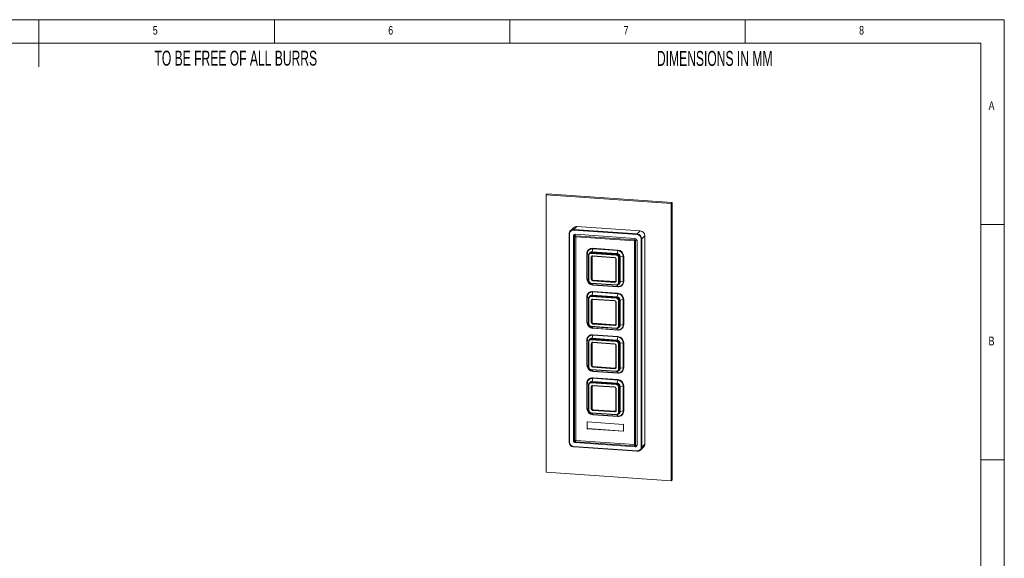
# Paper-space layout 'Sheet3' of a CAD drawing. Header units: millimetres. Extents: x 5 to 415, y 5 to 292.
# Tile 3 of 3: x 206 to 415, y 178 to 292. Entities that reach past the tile are written whole.
import ezdxf

# ---------------------------------------------------------------- set-up
doc = ezdxf.new("R2010")
doc.units = ezdxf.units.MM
doc.styles.add('SLDTEXTSTYLE0', font='TXT', dxfattribs={"width": 0.605})
doc.styles.add('SLDTEXTSTYLE1', font='TXT', dxfattribs={"width": 0.75})

psp = doc.layouts.new('Sheet3')

# ---------------------------------------------------------------- linework, layer by layer
at = {"color": 7, "linetype": 'Continuous', "lineweight": 0}
for p, q in [((415, 292), (5, 292)), ((210, 292), (210, 282)), ((260, 287), (260, 292)), ((310, 292), (310, 287)), ((360, 287), (360, 292)), ((415, 5), (415, 292)), ((410, 287), (10, 287)), ((410, 287), (410, 75)), ((415, 248.5), (410, 248.5)), ((410, 198.5), (415, 198.5))]:
    psp.add_line(p, q, dxfattribs=at)
at = {"color": 7, "linetype": 'Continuous', "lineweight": 15}
for p, q in [((317.9, 255.01), (317.7, 254.82)), ((317.7, 195.9), (317.7, 254.82)), ((317.7, 254.82), (344.27, 252.98)), ((317.9, 255.01), (344.46, 253.17)), ((344.46, 253.17), (344.27, 252.98)), ((344.46, 253.17), (344.46, 194.25)), ((344.27, 252.98), (344.27, 194.06)), ((323.53, 247.81), (322.87, 247.17)), ((337, 246.36), (323.54, 247.29)), ((324.23, 248.06), (323.56, 247.42)), ((323.56, 247.42), (337.02, 246.48)), ((324.23, 248.06), (337.69, 247.13)), ((337.69, 247.13), (337.02, 246.48)), ((322.59, 246.51), (322.59, 202.26)), ((322.67, 246.48), (322.67, 202.23)), ((323.53, 246.04), (323.53, 202.52)), ((323.71, 245.98), (323.71, 245.86)), ((323.71, 245.86), (323.71, 202.58)), ((323.96, 246.09), (323.83, 246.1)), ((336.63, 245.52), (323.9, 246.4)), ((336.44, 245.22), (323.96, 246.09)), ((324.01, 245.9), (336.49, 245.03)), ((324.02, 245.9), (324.02, 202.63)), ((336.57, 245.21), (336.44, 245.22)), ((336.5, 245.02), (336.5, 201.74)), ((336.69, 244.96), (336.69, 245.08)), ((336.69, 201.68), (336.69, 244.96)), ((337, 201.6), (337, 245.13)), ((337.87, 201.18), (337.87, 245.43)), ((338.65, 246.09), (337.99, 245.45)), ((337.99, 245.45), (337.99, 201.2)), ((338.65, 246.09), (338.65, 201.84)), ((327.43, 242.61), (327.31, 242.48)), ((332.75, 242.24), (327.43, 242.61)), ((327.6, 243.34), (327.46, 242.67)), ((327.46, 242.67), (332.77, 242.3)), ((332.91, 242.97), (327.6, 243.34)), ((327.61, 243.43), (332.92, 243.06)), ((332.91, 242.97), (332.77, 242.3)), ((326.35, 236.95), (326.35, 242.26)), ((326.43, 242.25), (326.43, 236.93)), ((326.7, 241.92), (326.7, 236.6)), ((326.77, 241.89), (326.77, 236.58)), ((327, 242.45), (326.87, 242.33)), ((332.59, 241.99), (327.28, 242.36)), ((327.28, 236.88), (327.28, 241.52)), ((327.31, 242.48), (332.62, 242.12)), ((327.44, 241.57), (327.4, 241.54)), ((327.4, 241.54), (327.4, 236.9)), ((327.44, 241.57), (327.44, 236.94)), ((327.62, 241.83), (332.25, 241.51)), ((327.64, 241.76), (332.27, 241.44)), ((332.52, 241.17), (332.52, 236.54)), ((332.59, 241.15), (332.59, 236.51)), ((332.75, 242.24), (332.62, 242.12)), ((333.1, 236.14), (333.1, 241.45)), ((333.35, 241.59), (333.22, 241.47)), ((333.22, 241.47), (333.22, 236.16)), ((333.35, 236.28), (333.35, 241.59)), ((334.08, 241.72), (333.41, 241.61)), ((333.41, 241.61), (333.41, 236.3)), ((334.08, 236.4), (334.08, 241.72)), ((334.18, 241.72), (334.18, 236.41)), ((327.44, 236.94), (327.4, 236.9)), ((332.25, 236.2), (327.62, 236.52)), ((327.68, 236.68), (327.64, 236.64)), ((327.64, 236.64), (332.28, 236.32)), ((327.68, 236.68), (332.32, 236.36)), ((332.32, 236.36), (332.28, 236.32)), ((334.08, 236.4), (333.41, 236.3)), ((327.28, 236.04), (332.59, 235.67)), ((327.3, 235.96), (332.61, 235.59)), ((327.6, 235.68), (332.91, 235.31)), ((332.92, 235.24), (327.61, 235.6)), ((327.61, 234.26), (332.92, 233.89)), ((333.05, 235.75), (333.18, 235.87)), ((333.35, 236.28), (333.22, 236.16)), ((326.35, 227.77), (326.35, 233.09)), ((326.43, 233.07), (326.43, 227.76)), ((326.7, 232.74), (326.7, 227.43)), ((326.77, 232.71), (326.77, 227.4)), ((327, 233.28), (326.87, 233.15)), ((332.59, 232.82), (327.28, 233.19)), ((327.28, 227.7), (327.28, 232.34)), ((327.43, 233.43), (327.31, 233.31)), ((327.31, 233.31), (332.62, 232.94)), ((327.44, 232.4), (327.4, 232.36)), ((327.4, 232.36), (327.4, 227.72)), ((332.75, 233.06), (327.43, 233.43)), ((327.44, 232.4), (327.44, 227.76)), ((327.6, 234.16), (327.46, 233.49)), ((327.46, 233.49), (332.77, 233.12)), ((332.91, 233.79), (327.6, 234.16)), ((327.62, 232.66), (332.25, 232.33)), ((327.64, 232.58), (332.27, 232.26)), ((332.75, 233.06), (332.62, 232.94)), ((332.91, 233.79), (332.77, 233.12)), ((333.1, 226.96), (333.1, 232.28)), ((333.35, 232.42), (333.22, 232.29)), ((333.22, 232.29), (333.22, 226.98)), ((333.35, 227.11), (333.35, 232.42)), ((334.08, 232.54), (333.41, 232.44)), ((333.41, 232.44), (333.41, 227.13)), ((334.08, 227.23), (334.08, 232.54)), ((334.18, 232.54), (334.18, 227.23)), ((332.52, 232), (332.52, 227.36)), ((332.59, 231.97), (332.59, 227.34)), ((327.28, 226.86), (332.59, 226.49)), ((327.3, 226.78), (332.61, 226.42)), ((327.44, 227.76), (327.4, 227.72)), ((327.6, 226.5), (332.91, 226.14)), ((332.92, 226.06), (327.61, 226.43)), ((332.25, 227.02), (327.62, 227.34)), ((327.68, 227.5), (327.64, 227.46)), ((327.64, 227.46), (332.28, 227.14)), ((327.68, 227.5), (332.32, 227.18)), ((332.32, 227.18), (332.28, 227.14)), ((333.05, 226.57), (333.18, 226.7)), ((333.35, 227.11), (333.22, 226.98)), ((334.08, 227.23), (333.41, 227.13)), ((326.35, 218.6), (326.35, 223.91)), ((326.43, 223.89), (326.43, 218.58)), ((327, 224.1), (326.87, 223.98)), ((332.59, 223.64), (327.28, 224.01)), ((327.43, 224.26), (327.31, 224.13)), ((327.31, 224.13), (332.62, 223.76)), ((332.75, 223.89), (327.43, 224.26)), ((327.6, 224.98), (327.46, 224.31)), ((327.46, 224.31), (332.77, 223.95)), ((332.91, 224.62), (327.6, 224.98)), ((327.61, 225.08), (332.92, 224.71)), ((332.75, 223.89), (332.62, 223.76)), ((332.91, 224.62), (332.77, 223.95)), ((326.7, 223.56), (326.7, 218.25)), ((326.77, 223.54), (326.77, 218.23)), ((327.28, 218.53), (327.28, 223.16)), ((327.44, 223.22), (327.4, 223.18)), ((327.4, 223.18), (327.4, 218.55)), ((327.44, 223.22), (327.44, 218.58)), ((327.62, 223.48), (332.25, 223.16)), ((327.64, 223.4), (332.27, 223.08)), ((332.52, 222.82), (332.52, 218.19)), ((332.59, 222.8), (332.59, 218.16)), ((333.1, 217.79), (333.1, 223.1)), ((333.35, 223.24), (333.22, 223.12)), ((333.22, 223.12), (333.22, 217.81)), ((333.35, 217.93), (333.35, 223.24)), ((334.08, 223.36), (333.41, 223.26)), ((333.41, 223.26), (333.41, 217.95)), ((334.08, 218.05), (334.08, 223.36)), ((334.18, 223.37), (334.18, 218.05)), ((327.28, 217.68), (332.59, 217.31)), ((327.3, 217.61), (332.61, 217.24)), ((327.44, 218.58), (327.4, 218.55)), ((332.25, 217.85), (327.62, 218.17)), ((327.68, 218.33), (327.64, 218.29)), ((327.64, 218.29), (332.28, 217.97)), ((327.68, 218.33), (332.32, 218)), ((332.32, 218), (332.28, 217.97)), ((333.05, 217.4), (333.18, 217.52)), ((333.35, 217.93), (333.22, 217.81)), ((334.08, 218.05), (333.41, 217.95)), ((327.6, 215.81), (327.46, 215.14)), ((327.6, 217.33), (332.91, 216.96)), ((332.91, 215.44), (327.6, 215.81)), ((332.92, 216.88), (327.61, 217.25)), ((327.61, 215.9), (332.92, 215.53)), ((332.91, 215.44), (332.77, 214.77)), ((326.35, 209.42), (326.35, 214.73)), ((326.43, 214.72), (326.43, 209.41)), ((326.7, 214.39), (326.7, 209.07)), ((326.77, 214.36), (326.77, 209.05)), ((327, 214.93), (326.87, 214.8)), ((332.59, 214.47), (327.28, 214.83)), ((327.28, 209.35), (327.28, 213.99)), ((327.43, 215.08), (327.31, 214.96)), ((327.31, 214.96), (332.62, 214.59)), ((327.44, 214.04), (327.4, 214.01)), ((327.4, 214.01), (327.4, 209.37)), ((332.75, 214.71), (327.43, 215.08)), ((327.44, 214.04), (327.44, 209.41)), ((327.46, 215.14), (332.77, 214.77)), ((327.62, 214.3), (332.25, 213.98)), ((327.64, 214.23), (332.27, 213.91)), ((332.52, 213.65), (332.52, 209.01)), ((332.59, 213.62), (332.59, 208.98)), ((332.75, 214.71), (332.62, 214.59)), ((333.1, 208.61), (333.1, 213.92)), ((333.35, 214.07), (333.22, 213.94)), ((333.22, 213.94), (333.22, 208.63)), ((333.35, 208.75), (333.35, 214.07)), ((334.08, 214.19), (333.41, 214.09)), ((333.41, 214.09), (333.41, 208.77)), ((334.08, 208.87), (334.08, 214.19)), ((334.18, 214.19), (334.18, 208.88)), ((327.44, 209.41), (327.4, 209.37)), ((327.68, 209.15), (327.64, 209.11)), ((327.64, 209.11), (332.28, 208.79)), ((327.68, 209.15), (332.32, 208.83)), ((327.28, 208.51), (332.59, 208.14)), ((327.3, 208.43), (332.61, 208.06)), ((327.6, 208.15), (332.91, 207.78)), ((332.92, 207.71), (327.61, 208.08)), ((332.25, 208.67), (327.62, 208.99)), ((332.32, 208.83), (332.28, 208.79)), ((333.05, 208.22), (333.18, 208.35)), ((333.35, 208.75), (333.22, 208.63)), ((334.08, 208.87), (333.41, 208.77)), ((326.43, 206.49), (326.4, 206.47)), ((326.4, 206.47), (326.4, 205.21)), ((326.43, 205.24), (326.4, 205.21)), ((326.43, 206.49), (326.43, 205.24)), ((334.03, 206.03), (326.5, 206.56)), ((326.52, 205.13), (326.5, 205.11)), ((326.5, 205.11), (334.03, 204.58)), ((326.52, 205.13), (334.06, 204.61)), ((334.13, 204.67), (334.13, 205.93)), ((334.06, 204.61), (334.03, 204.58)), ((323.54, 201.3), (337, 200.37)), ((323.55, 201.23), (337.01, 200.3)), ((323.71, 202.58), (323.71, 202.46)), ((323.83, 202.33), (323.96, 202.32)), ((323.88, 202.14), (336.62, 201.26)), ((323.96, 202.32), (336.44, 201.45)), ((324.02, 202.62), (336.5, 201.76)), ((336.44, 201.45), (336.57, 201.44)), ((336.5, 201.74), (336.5, 201.75)), ((336.69, 201.56), (336.69, 201.68)), ((337.72, 200.55), (338.38, 201.19)), ((338.65, 201.84), (337.99, 201.2)), ((344.27, 194.06), (317.7, 195.9)), ((344.46, 194.25), (344.27, 194.06))]:
    psp.add_line(p, q, dxfattribs=at)
at = {"color": 8, "linetype": 'Continuous', "lineweight": 15}
for p, q in [((326.43, 242.25), (326.73, 242.11)), ((326.43, 236.93), (326.7, 236.81)), ((327.6, 235.68), (327.5, 235.95)), ((332.91, 235.31), (332.8, 235.62)), ((326.43, 233.07), (326.73, 232.93)), ((326.43, 227.76), (326.7, 227.64)), ((327.6, 226.5), (327.5, 226.77)), ((332.91, 226.14), (332.8, 226.44)), ((326.43, 223.89), (326.73, 223.76)), ((326.43, 218.58), (326.7, 218.46)), ((327.6, 217.33), (327.5, 217.59)), ((332.91, 216.96), (332.8, 217.26)), ((326.43, 214.72), (326.73, 214.58)), ((326.43, 209.41), (326.7, 209.28)), ((327.6, 208.15), (327.5, 208.42)), ((332.91, 207.78), (332.8, 208.09))]:
    psp.add_line(p, q, dxfattribs=at)
at = {"color": 7, "linetype": 'Continuous', "lineweight": 15, "flags": 128}
for points in [[(322.59, 246.51), (322.59, 246.51), (322.6, 246.52)], [(326.7, 241.92), (326.7, 241.92), (326.7, 241.92)], [(332.28, 241.44), (332.27, 241.44), (332.27, 241.44)], [(332.52, 241.17), (332.52, 241.18), (332.52, 241.18)], [(332.62, 235.6), (332.61, 235.59), (332.61, 235.59)], [(326.7, 232.74), (326.7, 232.74), (326.7, 232.75)], [(332.28, 232.26), (332.27, 232.26), (332.27, 232.26)], [(332.52, 232), (332.52, 232), (332.52, 232)], [(332.62, 226.42), (332.61, 226.42), (332.61, 226.42)], [(326.7, 223.56), (326.7, 223.56), (326.7, 223.57)], [(332.28, 223.09), (332.27, 223.08), (332.27, 223.08)], [(332.52, 222.82), (332.52, 222.82), (332.52, 222.83)], [(332.62, 217.24), (332.61, 217.24), (332.61, 217.24)], [(326.7, 214.39), (326.7, 214.39), (326.7, 214.39)], [(332.28, 213.91), (332.27, 213.91), (332.27, 213.91)], [(332.52, 213.65), (332.52, 213.65), (332.52, 213.65)], [(332.62, 208.07), (332.61, 208.06), (332.61, 208.06)], [(337.02, 200.3), (337.02, 200.3), (337.01, 200.3)]]:
    psp.add_lwpolyline(points, dxfattribs=at)
at = {"color": 8, "linetype": 'Continuous', "lineweight": 15, "flags": 128}
for points in [[(322.67, 246.48), (322.65, 246.49), (322.63, 246.49), (322.62, 246.49), (322.61, 246.5), (322.6, 246.5), (322.59, 246.51), (322.59, 246.51)], [(323.53, 246.04), (323.53, 246.04), (323.54, 246.02), (323.56, 246.01), (323.59, 246), (323.62, 245.99), (323.67, 245.99), (323.71, 245.98)], [(323.96, 246.09), (323.96, 246.04), (323.96, 246), (323.97, 245.96), (323.98, 245.93), (323.99, 245.91), (324, 245.9), (324.01, 245.9)], [(336.44, 245.22), (336.44, 245.17), (336.45, 245.13), (336.45, 245.1), (336.46, 245.07), (336.47, 245.05), (336.48, 245.04), (336.49, 245.03)], [(336.69, 244.96), (336.64, 244.96), (336.6, 244.97), (336.57, 244.98), (336.54, 244.99), (336.52, 245), (336.51, 245.01), (336.5, 245.02)], [(326.77, 241.89), (326.75, 241.89), (326.74, 241.9), (326.72, 241.9), (326.71, 241.9), (326.7, 241.91), (326.7, 241.91), (326.7, 241.92)], [(332.59, 241.15), (332.57, 241.15), (332.56, 241.15), (332.54, 241.16), (332.53, 241.16), (332.52, 241.17), (332.52, 241.17), (332.52, 241.17)], [(326.77, 236.58), (326.75, 236.58), (326.74, 236.58), (326.72, 236.59), (326.71, 236.59), (326.7, 236.59), (326.7, 236.6), (326.7, 236.6)], [(332.59, 236.51), (332.57, 236.51), (332.56, 236.52), (332.54, 236.52), (332.53, 236.52), (332.52, 236.53), (332.52, 236.53), (332.52, 236.54)], [(326.77, 232.71), (326.75, 232.72), (326.74, 232.72), (326.72, 232.72), (326.71, 232.73), (326.7, 232.73), (326.7, 232.74), (326.7, 232.74)], [(332.59, 231.97), (332.57, 231.97), (332.56, 231.98), (332.54, 231.98), (332.53, 231.98), (332.52, 231.99), (332.52, 231.99), (332.52, 232)], [(326.77, 227.4), (326.75, 227.4), (326.74, 227.41), (326.72, 227.41), (326.71, 227.41), (326.7, 227.42), (326.7, 227.42), (326.7, 227.43)], [(332.59, 227.34), (332.57, 227.34), (332.56, 227.34), (332.54, 227.34), (332.53, 227.35), (332.52, 227.35), (332.52, 227.36), (332.52, 227.36)], [(326.77, 223.54), (326.75, 223.54), (326.74, 223.54), (326.72, 223.55), (326.71, 223.55), (326.7, 223.55), (326.7, 223.56), (326.7, 223.56)], [(332.59, 222.8), (332.57, 222.8), (332.56, 222.8), (332.54, 222.8), (332.53, 222.81), (332.52, 222.81), (332.52, 222.82), (332.52, 222.82)], [(326.77, 218.23), (326.75, 218.23), (326.74, 218.23), (326.72, 218.23), (326.71, 218.24), (326.7, 218.24), (326.7, 218.25), (326.7, 218.25)], [(332.59, 218.16), (332.57, 218.16), (332.56, 218.16), (332.54, 218.17), (332.53, 218.17), (332.52, 218.18), (332.52, 218.18), (332.52, 218.19)], [(326.77, 214.36), (326.75, 214.36), (326.74, 214.37), (326.72, 214.37), (326.71, 214.37), (326.7, 214.38), (326.7, 214.38), (326.7, 214.39)], [(332.59, 213.62), (332.57, 213.62), (332.56, 213.62), (332.54, 213.63), (332.53, 213.63), (332.52, 213.64), (332.52, 213.64), (332.52, 213.65)], [(326.77, 209.05), (326.75, 209.05), (326.74, 209.05), (326.72, 209.06), (326.71, 209.06), (326.7, 209.07), (326.7, 209.07), (326.7, 209.07)], [(332.59, 208.98), (332.57, 208.99), (332.56, 208.99), (332.54, 208.99), (332.53, 209), (332.52, 209), (332.52, 209.01), (332.52, 209.01)], [(322.67, 202.23), (322.65, 202.24), (322.63, 202.24), (322.62, 202.24), (322.61, 202.25), (322.6, 202.25), (322.59, 202.25), (322.59, 202.26)], [(323.71, 202.46), (323.67, 202.46), (323.62, 202.47), (323.59, 202.48), (323.56, 202.49), (323.54, 202.5), (323.53, 202.51), (323.53, 202.52)], [(323.83, 202.33), (323.83, 202.28), (323.84, 202.24), (323.84, 202.2), (323.85, 202.17), (323.86, 202.15), (323.87, 202.14), (323.88, 202.14)], [(336.5, 201.74), (336.51, 201.74), (336.52, 201.72), (336.54, 201.71), (336.57, 201.7), (336.6, 201.69), (336.64, 201.69), (336.69, 201.68)], [(336.57, 201.44), (336.57, 201.4), (336.57, 201.36), (336.58, 201.32), (336.59, 201.29), (336.6, 201.27), (336.61, 201.26), (336.62, 201.26)]]:
    psp.add_lwpolyline(points, dxfattribs=at)
at = {"color": 7, "linetype": 'Continuous', "lineweight": 15}
for centre, radius, start, end in [((323.49, 246.53), 0.892, 85.2232, 180.6624), ((323.47, 246.49), 0.803, 85.2232, 180.6624), ((324.16, 247.16), 0.903, 85.4469, 133.6482), ((323.76, 247.31), 0.222, 151.6924, 184.2746), ((337.61, 246.08), 1.05, 0.69, 85.4711), ((323.87, 246.06), 0.338, 85.3586, 135.5448), ((323.82, 245.98), 0.112, 85.2232, 180.6624), ((323.94, 245.86), 0.227, 85.2232, 180.6624), ((324.39, 246.14), 0.554, 151.6924, 184.2746), ((336.42, 244.95), 0.267, 0.69, 85.4711), ((337.12, 245.25), 0.554, 151.6924, 184.2746), ((336.56, 245.08), 0.132, 0.69, 85.4711), ((336.6, 245.12), 0.394, 0.69, 85.4711), ((336.77, 245.61), 0.529, 261.5, 295.4976), ((337.22, 246.38), 0.222, 151.6924, 184.2746), ((336.92, 245.42), 0.944, 0.69, 85.4711), ((336.94, 245.44), 1.05, 0.69, 85.4711), ((337.9, 245.64), 0.212, 261.5, 295.4976), ((327.51, 242.27), 1.16, 85.2232, 180.6624), ((327.51, 242.26), 1.08, 85.2232, 180.6624), ((327.39, 242.05), 0.563, 85.3741, 133.7209), ((327.33, 242.68), 0.126, 324.1216, 352.4612), ((327.14, 243.43), 0.469, 348.4632, 0.0882), ((332.45, 243.06), 0.469, 348.4632, 0.0882), ((332.81, 241.7), 1.27, 0.69, 85.4711), ((332.81, 241.7), 1.37, 0.69, 85.4711), ((326.34, 242.02), 0.242, 69.5754, 87.9591), ((327.26, 241.93), 0.557, 85.2232, 180.6624), ((327.24, 241.9), 0.468, 85.2232, 180.6624), ((327.5, 242.38), 0.222, 151.6924, 184.2746), ((327.59, 241.52), 0.312, 85.2232, 180.6624), ((327.31, 241.73), 0.212, 261.5, 295.4976), ((327.62, 241.54), 0.223, 85.2232, 180.6624), ((327.67, 241.58), 0.226, 141.3665, 180.4379), ((332.22, 241.14), 0.367, 0.69, 85.4711), ((332.26, 241.18), 0.262, 0.69, 85.4711), ((332.81, 242.01), 0.222, 151.6924, 184.2746), ((332.55, 241.45), 0.551, 0.69, 85.4711), ((332.57, 241.46), 0.656, 0.69, 85.4711), ((332.64, 242.31), 0.126, 324.1216, 352.4612), ((332.7, 241.59), 0.656, 0.69, 85.4711), ((332.71, 241.61), 0.694, 0.69, 85.4711), ((333.13, 241.66), 0.212, 261.5, 295.4976), ((333.42, 241.49), 0.12, 93.7944, 123.484), ((334.15, 241.27), 0.452, 85.9221, 97.981), ((327.72, 236.97), 1.37, 180.69, 265.4711), ((326.34, 236.71), 0.242, 69.5754, 87.9591), ((327.7, 236.95), 1.27, 180.69, 265.4711), ((327.36, 236.62), 0.656, 180.69, 265.4711), ((327.32, 236.58), 0.551, 180.69, 265.4711), ((327.31, 237.09), 0.212, 261.5, 295.4976), ((327.65, 236.89), 0.367, 180.69, 265.4711), ((327.66, 236.9), 0.262, 180.69, 265.4711), ((327.7, 236.94), 0.262, 180.69, 265.4711), ((327.84, 236.54), 0.222, 151.6924, 184.2746), ((332.28, 236.51), 0.312, 265.2232, 0.6624), ((332.47, 236.21), 0.222, 151.6924, 184.2746), ((332.3, 236.54), 0.223, 265.2232, 0.6624), ((332.34, 236.58), 0.227, 265.5602, 306.5935), ((333, 236.39), 1.08, 265.2232, 0.6624), ((333.02, 236.39), 1.16, 265.2232, 0.6624), ((333.42, 236.18), 0.12, 93.7944, 123.484), ((334.15, 235.96), 0.452, 85.9221, 97.981), ((327.51, 233.1), 1.16, 85.2232, 180.6624), ((327.36, 235.61), 0.245, 358.0666, 16.1062), ((327.14, 234.25), 0.469, 348.4632, 0.0882), ((332.63, 236.13), 0.468, 265.2232, 0.6624), ((332.66, 236.15), 0.557, 265.2232, 0.6624), ((333.13, 236.35), 0.212, 261.5, 295.4976), ((332.79, 236.28), 0.563, 314.3561, 0.4939), ((326.34, 232.84), 0.242, 69.5754, 87.9591), ((327.51, 233.08), 1.08, 85.2232, 180.6624), ((327.26, 232.75), 0.557, 85.2232, 180.6624), ((327.24, 232.72), 0.468, 85.2232, 180.6624), ((327.39, 232.87), 0.563, 85.3741, 133.7209), ((327.5, 233.2), 0.222, 151.6924, 184.2746), ((327.59, 232.34), 0.312, 85.2232, 180.6624), ((327.31, 232.55), 0.212, 261.5, 295.4976), ((327.62, 232.36), 0.223, 85.2232, 180.6624), ((327.33, 233.51), 0.126, 324.1216, 352.4612), ((327.67, 232.4), 0.226, 141.3665, 180.4379), ((332.22, 231.97), 0.367, 0.69, 85.4711), ((332.26, 232), 0.262, 0.69, 85.4711), ((332.81, 232.83), 0.222, 151.6924, 184.2746), ((332.55, 232.27), 0.551, 0.69, 85.4711), ((332.57, 232.29), 0.656, 0.69, 85.4711), ((332.64, 233.14), 0.126, 324.1216, 352.4612), ((332.7, 232.41), 0.656, 0.69, 85.4711), ((332.71, 232.43), 0.694, 0.69, 85.4711), ((332.45, 233.89), 0.469, 348.4632, 0.0882), ((332.81, 232.52), 1.27, 0.69, 85.4711), ((332.81, 232.53), 1.37, 0.69, 85.4711), ((333.13, 232.49), 0.212, 261.5, 295.4976), ((333.42, 232.32), 0.12, 93.7944, 123.484), ((334.15, 232.09), 0.452, 85.9221, 97.981), ((327.72, 227.79), 1.37, 180.69, 265.4711), ((326.34, 227.53), 0.242, 69.5754, 87.9591), ((327.7, 227.77), 1.27, 180.69, 265.4711), ((327.36, 227.44), 0.656, 180.69, 265.4711), ((327.32, 227.41), 0.551, 180.69, 265.4711), ((327.31, 227.91), 0.212, 261.5, 295.4976), ((327.65, 227.71), 0.367, 180.69, 265.4711), ((327.66, 227.73), 0.262, 180.69, 265.4711), ((327.7, 227.76), 0.262, 180.69, 265.4711), ((327.36, 226.44), 0.245, 358.0666, 16.1062), ((327.84, 227.36), 0.222, 151.6924, 184.2746), ((332.28, 227.33), 0.312, 265.2232, 0.6624), ((332.47, 227.04), 0.222, 151.6924, 184.2746), ((332.3, 227.37), 0.223, 265.2232, 0.6624), ((332.34, 227.41), 0.227, 265.5602, 306.5935), ((332.63, 226.96), 0.468, 265.2232, 0.6624), ((332.66, 226.97), 0.557, 265.2232, 0.6624), ((333, 227.21), 1.08, 265.2232, 0.6624), ((333.02, 227.22), 1.16, 265.2232, 0.6624), ((333.13, 227.17), 0.212, 261.5, 295.4976), ((332.79, 227.1), 0.563, 314.3561, 0.4939), ((333.42, 227.01), 0.12, 93.7944, 123.484), ((334.15, 226.78), 0.452, 85.9221, 97.981), ((327.51, 223.92), 1.16, 85.2232, 180.6624), ((326.34, 223.67), 0.242, 69.5754, 87.9591), ((327.51, 223.91), 1.08, 85.2232, 180.6624), ((327.26, 223.58), 0.557, 85.2232, 180.6624), ((327.24, 223.54), 0.468, 85.2232, 180.6624), ((327.39, 223.7), 0.563, 85.3741, 133.7209), ((327.5, 224.03), 0.222, 151.6924, 184.2746), ((327.33, 224.33), 0.126, 324.1216, 352.4612), ((327.14, 225.08), 0.469, 348.4632, 0.0882), ((332.81, 223.66), 0.222, 151.6924, 184.2746), ((332.57, 223.11), 0.656, 0.69, 85.4711), ((332.64, 223.96), 0.126, 324.1216, 352.4612), ((332.7, 223.23), 0.656, 0.69, 85.4711), ((332.71, 223.25), 0.694, 0.69, 85.4711), ((332.45, 224.71), 0.469, 348.4632, 0.0882), ((332.81, 223.35), 1.27, 0.69, 85.4711), ((332.81, 223.35), 1.37, 0.69, 85.4711), ((327.59, 223.17), 0.312, 85.2232, 180.6624), ((327.31, 223.37), 0.212, 261.5, 295.4976), ((327.62, 223.19), 0.223, 85.2232, 180.6624), ((327.67, 223.22), 0.226, 141.3665, 180.4379), ((332.22, 222.79), 0.367, 0.69, 85.4711), ((332.26, 222.83), 0.262, 0.69, 85.4711), ((332.55, 223.09), 0.551, 0.69, 85.4711), ((333.13, 223.31), 0.212, 261.5, 295.4976), ((333.42, 223.14), 0.12, 93.7944, 123.484), ((334.15, 222.92), 0.452, 85.9221, 97.981), ((327.72, 218.61), 1.37, 180.69, 265.4711), ((326.34, 218.35), 0.242, 69.5754, 87.9591), ((327.7, 218.6), 1.27, 180.69, 265.4711), ((327.36, 218.27), 0.656, 180.69, 265.4711), ((327.32, 218.23), 0.551, 180.69, 265.4711), ((327.31, 218.74), 0.212, 261.5, 295.4976), ((327.65, 218.53), 0.367, 180.69, 265.4711), ((327.66, 218.55), 0.262, 180.69, 265.4711), ((327.7, 218.59), 0.262, 180.69, 265.4711), ((327.84, 218.18), 0.222, 151.6924, 184.2746), ((332.28, 218.16), 0.312, 265.2232, 0.6624), ((332.47, 217.86), 0.222, 151.6924, 184.2746), ((332.3, 218.19), 0.223, 265.2232, 0.6624), ((332.34, 218.23), 0.227, 265.5602, 306.5935), ((332.63, 217.78), 0.468, 265.2232, 0.6624), ((332.66, 217.8), 0.557, 265.2232, 0.6624), ((333, 218.04), 1.08, 265.2232, 0.6624), ((333.02, 218.04), 1.16, 265.2232, 0.6624), ((333.13, 218), 0.212, 261.5, 295.4976), ((332.79, 217.92), 0.563, 314.3561, 0.4939), ((333.42, 217.83), 0.12, 93.7944, 123.484), ((334.15, 217.6), 0.452, 85.9221, 97.981), ((327.51, 214.75), 1.16, 85.2232, 180.6624), ((327.51, 214.73), 1.08, 85.2232, 180.6624), ((327.36, 217.26), 0.245, 358.0666, 16.1062), ((327.14, 215.9), 0.469, 348.4632, 0.0882), ((332.45, 215.53), 0.469, 348.4632, 0.0882), ((332.81, 214.17), 1.27, 0.69, 85.4711), ((332.81, 214.17), 1.37, 0.69, 85.4711), ((326.34, 214.49), 0.242, 69.5754, 87.9591), ((327.26, 214.4), 0.557, 85.2232, 180.6624), ((327.24, 214.37), 0.468, 85.2232, 180.6624), ((327.39, 214.52), 0.563, 85.3741, 133.7209), ((327.5, 214.85), 0.222, 151.6924, 184.2746), ((327.59, 213.99), 0.312, 85.2232, 180.6624), ((327.31, 214.2), 0.212, 261.5, 295.4976), ((327.62, 214.01), 0.223, 85.2232, 180.6624), ((327.33, 215.15), 0.126, 324.1216, 352.4612), ((327.67, 214.05), 0.226, 141.3665, 180.4379), ((332.22, 213.62), 0.367, 0.69, 85.4711), ((332.26, 213.65), 0.262, 0.69, 85.4711), ((332.81, 214.48), 0.222, 151.6924, 184.2746), ((332.55, 213.92), 0.551, 0.69, 85.4711), ((332.57, 213.93), 0.656, 0.69, 85.4711), ((332.64, 214.79), 0.126, 324.1216, 352.4612), ((332.7, 214.06), 0.656, 0.69, 85.4711), ((332.71, 214.08), 0.694, 0.69, 85.4711), ((333.13, 214.13), 0.212, 261.5, 295.4976), ((333.42, 213.97), 0.12, 93.7944, 123.484), ((334.15, 213.74), 0.452, 85.9221, 97.981), ((327.72, 209.44), 1.37, 180.69, 265.4711), ((326.34, 209.18), 0.242, 69.5754, 87.9591), ((327.7, 209.42), 1.27, 180.69, 265.4711), ((327.31, 209.56), 0.212, 261.5, 295.4976), ((327.65, 209.36), 0.367, 180.69, 265.4711), ((327.66, 209.37), 0.262, 180.69, 265.4711), ((327.7, 209.41), 0.262, 180.69, 265.4711), ((327.84, 209.01), 0.222, 151.6924, 184.2746), ((327.36, 209.09), 0.656, 180.69, 265.4711), ((327.32, 209.06), 0.551, 180.69, 265.4711), ((327.36, 208.08), 0.245, 358.0666, 16.1062), ((332.28, 208.98), 0.312, 265.2232, 0.6624), ((332.47, 208.69), 0.222, 151.6924, 184.2746), ((332.3, 209.01), 0.223, 265.2232, 0.6624), ((332.34, 209.05), 0.227, 265.5602, 306.5935), ((332.63, 208.61), 0.468, 265.2232, 0.6624), ((332.66, 208.62), 0.557, 265.2232, 0.6624), ((333, 208.86), 1.08, 265.2232, 0.6624), ((333.02, 208.86), 1.16, 265.2232, 0.6624), ((333.13, 208.82), 0.212, 261.5, 295.4976), ((332.79, 208.75), 0.563, 314.3561, 0.4939), ((333.42, 208.65), 0.12, 93.7944, 123.484), ((334.15, 208.43), 0.452, 85.9221, 97.981), ((326.49, 206.47), 0.0892, 85.2232, 180.6624), ((326.51, 205.21), 0.105, 180.69, 265.4711), ((326.52, 206.49), 0.0914, 146.1543, 180.3082), ((326.53, 205.24), 0.105, 180.69, 265.4711), ((334.02, 205.93), 0.105, 0.69, 85.4711), ((334.04, 204.67), 0.0892, 265.2232, 0.6624), ((334.07, 204.7), 0.0913, 265.6043, 301.9006), ((323.64, 202.28), 1.05, 180.69, 265.4711), ((323.61, 202.24), 0.944, 180.69, 265.4711), ((323.79, 203.11), 0.529, 261.5, 295.4976), ((323.98, 202.58), 0.267, 180.69, 265.4711), ((323.84, 202.46), 0.132, 180.69, 265.4711), ((324.51, 202.36), 0.554, 151.6924, 184.2746), ((324.02, 202.63), 0.00524, 180.69, 265.4711), ((336.46, 201.68), 0.227, 265.2232, 0.6624), ((336.58, 201.56), 0.112, 265.2232, 0.6624), ((336.77, 202.08), 0.529, 261.5, 295.4976), ((336.66, 201.6), 0.339, 316.1785, 0.4802), ((337.06, 201.17), 0.803, 265.2232, 0.6624), ((337.1, 201.19), 0.892, 265.2232, 0.6624), ((337.9, 201.39), 0.212, 261.5, 295.4976), ((337.75, 201.83), 0.901, 314.3561, 0.4939)]:
    psp.add_arc(centre, radius, start, end, dxfattribs=at)
at = {"color": 8, "linetype": 'Continuous', "lineweight": 15}
for centre, radius, start, end in [((323.79, 246.41), 0.557, 262.0172, 293.7613), ((327.41, 242.08), 0.59, 85.2309, 154.09), ((327.71, 241.82), 0.0926, 169.6217, 218.8448), ((332.35, 241.49), 0.0926, 169.6217, 218.8448), ((332.82, 236.29), 0.589, 293.8645, 0.7299), ((327.37, 236.02), 0.0926, 169.6217, 218.8448), ((332.68, 235.65), 0.0926, 169.6217, 218.8448), ((327.41, 232.9), 0.59, 85.2309, 154.09), ((327.71, 232.64), 0.0926, 169.6217, 218.8448), ((332.35, 232.32), 0.0926, 169.6217, 218.8448), ((327.37, 226.84), 0.0926, 169.6217, 218.8448), ((332.68, 226.47), 0.0926, 169.6217, 218.8448), ((332.82, 227.12), 0.589, 293.8645, 0.7299), ((327.41, 223.73), 0.59, 85.2309, 154.09), ((327.71, 223.46), 0.0926, 169.6217, 218.8448), ((332.35, 223.14), 0.0926, 169.6217, 218.8448), ((327.37, 217.67), 0.0926, 169.6217, 218.8448), ((332.82, 217.94), 0.589, 293.8645, 0.7299), ((332.68, 217.3), 0.0926, 169.6217, 218.8448), ((327.41, 214.55), 0.59, 85.2309, 154.09), ((327.71, 214.29), 0.0926, 169.6217, 218.8448), ((332.35, 213.97), 0.0926, 169.6217, 218.8448), ((327.37, 208.49), 0.0926, 169.6217, 218.8448), ((332.68, 208.12), 0.0926, 169.6217, 218.8448), ((332.82, 208.77), 0.589, 293.8645, 0.7299), ((323.63, 201.29), 0.0926, 169.6217, 218.8448), ((337.02, 201.49), 0.579, 153.1749, 183.8343), ((337.09, 200.35), 0.0926, 169.6217, 218.8448)]:
    psp.add_arc(centre, radius, start, end, dxfattribs=at)
at = {"color": 7, "linetype": 'Continuous', "lineweight": 15}
for points, knots in [([(323.63, 246.29), (323.62, 246.28), (323.57, 246.24), (323.53, 246.14), (323.53, 246.07), (323.53, 246.04)], [0, 0, 0, 0, 0.233434, 0.693844, 1, 1, 1, 1]), ([(336.49, 245.03), (336.49, 245.03), (336.49, 245.03), (336.49, 245.03), (336.5, 245.03), (336.5, 245.03), (336.5, 245.03), (336.5, 245.03), (336.5, 245.03), (336.5, 245.02), (336.5, 245.02), (336.5, 245.02), (336.5, 245.02), (336.5, 245.02)], [0, 0, 0, 0, 0.183822, 0.329742, 0.406081, 0.453496, 0.488797, 0.524945, 0.562421, 0.611413, 0.688153, 0.825883, 1, 1, 1, 1]), ([(323.53, 202.52), (323.53, 202.48), (323.54, 202.4), (323.6, 202.29), (323.7, 202.19), (323.8, 202.15), (323.86, 202.14), (323.88, 202.14)], [0, 0, 0, 0, 0.197055, 0.425947, 0.659367, 0.897576, 1, 1, 1, 1]), ([(336.62, 201.26), (336.65, 201.26), (336.74, 201.26), (336.84, 201.3), (336.88, 201.35), (336.9, 201.37)], [0, 0, 0, 0, 0.36227, 0.788946, 1, 1, 1, 1])]:
    psp.add_open_spline(points, degree=3, knots=knots, dxfattribs=at)
for points in [[(332.91, 235.31), (332.91, 235.31), (332.92, 235.3), (332.92, 235.28), (332.92, 235.26), (332.92, 235.24), (332.92, 235.24)], [(332.91, 226.14), (332.91, 226.13), (332.92, 226.12), (332.92, 226.1), (332.92, 226.08), (332.92, 226.07), (332.92, 226.06)], [(332.91, 216.96), (332.91, 216.96), (332.92, 216.95), (332.92, 216.93), (332.92, 216.91), (332.92, 216.89), (332.92, 216.88)], [(332.91, 207.78), (332.91, 207.78), (332.92, 207.77), (332.92, 207.75), (332.92, 207.73), (332.92, 207.71), (332.92, 207.71)]]:
    psp.add_open_spline(points, degree=3, dxfattribs=at)

# ---------------------------------------------------------------- texts
at = {"color": 7, "linetype": 'Continuous', "lineweight": 0, "attachment_point": 1}
for s, insert, char_height, style in [('5', (234.17, 290.67), 1.85, 'SLDTEXTSTYLE1'), ('6', (284.17, 290.67), 1.85, 'SLDTEXTSTYLE1'), ('7', (334.17, 290.67), 1.85, 'SLDTEXTSTYLE1'), ('8', (384.17, 290.67), 1.85, 'SLDTEXTSTYLE1'), ('TO BE FREE OF ALL BURRS', (234.52, 285.41), 3.175, 'SLDTEXTSTYLE0'), ('DIMENSIONS IN MM', (341.23, 285.36), 3.175, 'SLDTEXTSTYLE0'), ('A', (411.67, 274.67), 1.85, 'SLDTEXTSTYLE1'), ('B', (411.67, 224.67), 1.85, 'SLDTEXTSTYLE1')]:
    psp.add_mtext(s, dxfattribs=dict(at, insert=insert, char_height=char_height, style=style))

doc.saveas('drawing.dxf')
